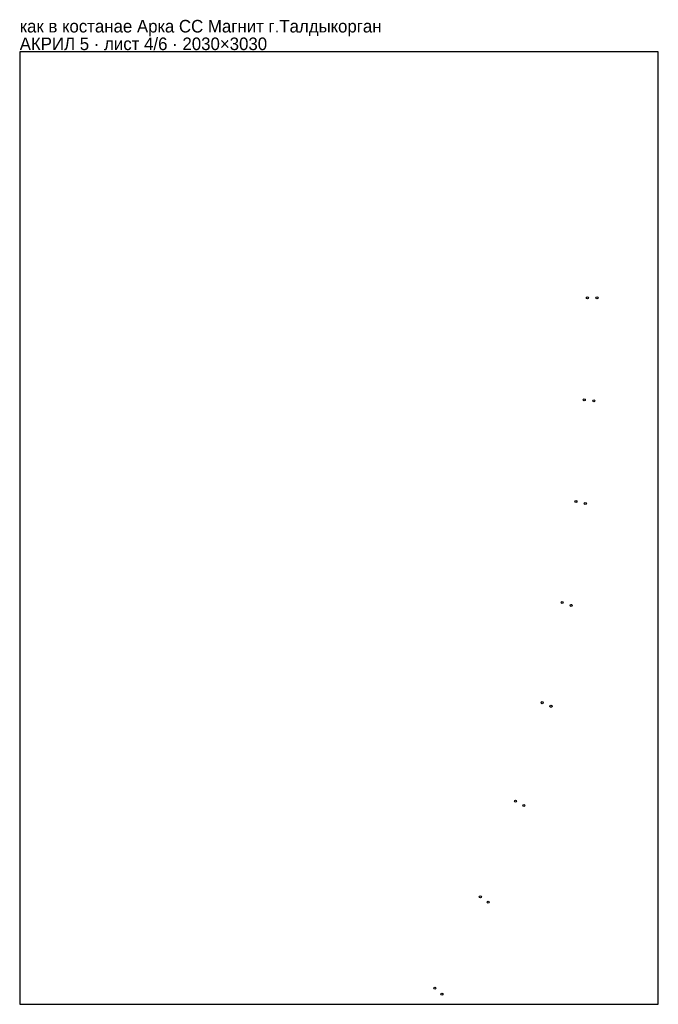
# Model space of a CAD drawing. Header units: millimetres. Extents: x 0 to 2030, y 0 to 3132.
import ezdxf

# ---------------------------------------------------------------- set-up
doc = ezdxf.new("R2010")
doc.units = ezdxf.units.MM
doc.layers.add('INFO', color=7, linetype='Continuous')

msp = doc.modelspace()

# ---------------------------------------------------------------- linework, layer by layer
msp.add_lwpolyline([(0, 0), (2030, 0), (2030, 3030), (0, 3030)], close=True)
for centre in [(1804.5004, 2247.030742), (1835.087694, 2246.819157), (1794.7134, 1922.669742), (1824.957005, 1919.536772), (1768.2504, 1599.244742), (1798.033384, 1593.210183), (1724.3064, 1277.729742), (1753.252781, 1268.858083), (1661.0214, 959.461742), (1688.916253, 947.824504), (1575.7574, 646.385742), (1602.328023, 632.087972), (1464.3304, 341.692742), (1489.188014, 324.913921), (1319.3504, 51.635742), (1342.255846, 32.52353)]:
    msp.add_circle(centre, 3.25)

# ---------------------------------------------------------------- texts
at = {"layer": 'INFO'}
for s, p in [('как в костанае Арка СС Магнит г.Талдыкорган', (0, 3091)), ('АКРИЛ 5 · лист 4/6 · 2030×3030', (0, 3035))]:
    msp.add_text(s, height=40, dxfattribs=at).set_placement(p)

doc.saveas('drawing.dxf')
